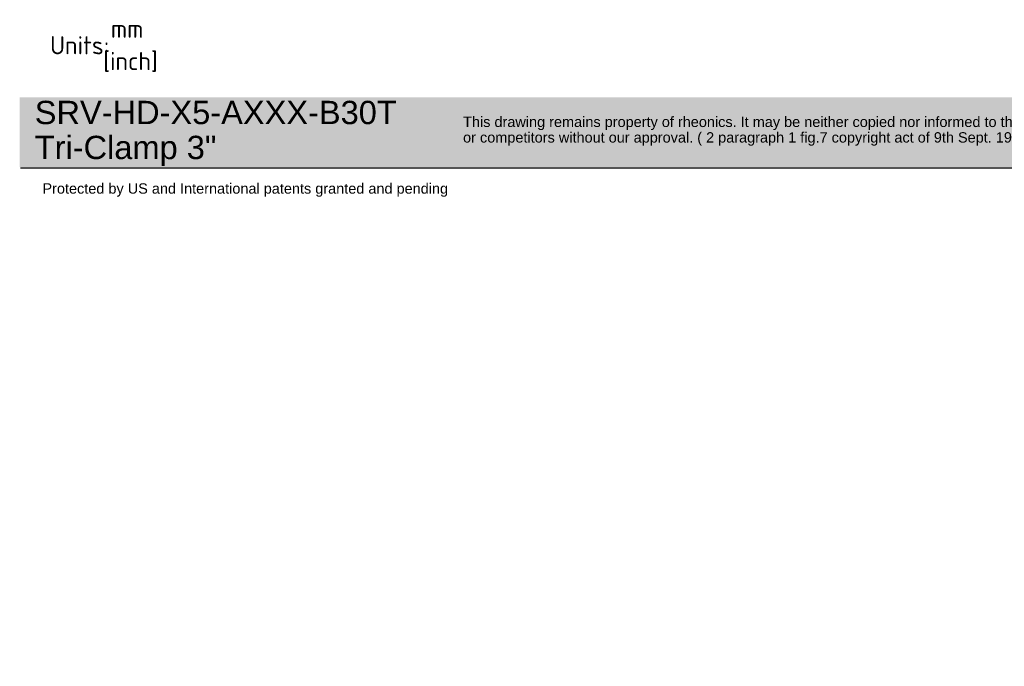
# Model space of a CAD drawing. Header units: millimetres. Extents: x 0 to 300, y -84 to 208.
# Tile 1 of 4: x 0 to 190, y -84 to 41. Entities that reach past the tile are written whole.
import ezdxf
from ezdxf.entities.mleader import LeaderData, LeaderLine
from ezdxf.math import Vec2, Vec3

# ---------------------------------------------------------------- set-up
doc = ezdxf.new("R2010")
doc.units = ezdxf.units.MM
doc.layers.add('Default', color=7, linetype='Continuous')

# ---------------------------------------------------------------- blocks, each defined once
blk = doc.blocks.new('_DOT')
at = {"color": 0}
blk.add_line((0, 0), (-1, 0), dxfattribs=at)
at = {"color": 0, "const_width": 0.333}
blk.add_lwpolyline([(-0.1665, 0, 1), (0.1665, 0, 1)], format="xyb", close=True, dxfattribs=at)

msp = doc.modelspace()

# ---------------------------------------------------------------- hatches: boundary and pattern name
at = {"layer": 'Default', "linetype": 'Continuous'}
msp.add_hatch(color=7, dxfattribs=at).paths.add_polyline_path([(207.949, 26.057), (0.068, 26.057), (0.068, 12.599), (207.949, 12.599)])

# ---------------------------------------------------------------- linework, layer by layer
at = {"layer": 'Default', "color": 7, "linetype": 'Continuous'}
msp.add_line((208.108, 12.363), (0.23, 12.363), dxfattribs=at)

# ---------------------------------------------------------------- leaders
ml = msp.add_multileader_mtext('Standard', dxfattribs=at)
ml.set_content('{\\pxsm0.9;\\fSolid Edge ISO|b0||i0||c0|p34;\\W1.;mm\\P}', color=256)
ml.set_leader_properties()
ml.set_arrow_properties(name='DOT')
ml.build(insert=Vec2(0, 0))
ml.multileader.update_dxf_attribs({"leader_type": 0, "dogleg_length": 0, "arrow_head_size": 3.5})
ctx = ml.context
ctx.base_point, ctx.char_height, ctx.arrow_head_size, ctx.landing_gap_size = Vec3(15.661, 39.27), 3.5, 3.5, 1.225
ctx.mtext.insert = Vec3(17.661, 41.02)
ml = msp.add_multileader_mtext('Standard', dxfattribs=at)
ml.set_content('{\\pxsm0.9;\\fSolid Edge ISO|b0||i0||c0|p34;\\W1.;Units:\\P}', color=256)
ml.set_leader_properties()
ml.set_arrow_properties(name='DOT')
ml.build(insert=Vec2(0, 0))
ml.multileader.update_dxf_attribs({"leader_type": 0, "dogleg_length": 0, "arrow_head_size": 3.5})
ctx = ml.context
ctx.base_point, ctx.char_height, ctx.arrow_head_size, ctx.landing_gap_size = Vec3(3.94, 36.072), 3.5, 3.5, 1.225
ctx.mtext.insert = Vec3(5.94, 37.831)
ml = msp.add_multileader_mtext('Standard', dxfattribs=at)
ml.set_content('{\\pxsm0.9;\\fSolid Edge ISO|b0||i0||c0|p34;\\W1.;[inch]\\P}', color=256)
ml.set_leader_properties()
ml.build(insert=Vec2(0, 0))
ml.multileader.update_dxf_attribs({"dogleg_length": 0, "arrow_head_size": 0.805})
ctx = ml.context
ctx.base_point, ctx.char_height, ctx.arrow_head_size, ctx.landing_gap_size = Vec3(14.192, 33.026), 3.5, 0.805, 1.225
ctx.mtext.insert = Vec3(16.192, 34.782)
ml = msp.add_multileader_mtext('Standard', dxfattribs=at)
ml.set_content('{\\pxsm0.9;\\fArial|b0||i0||c0|p34;\\W1.;SRV-HD-X5-AXXX-B30T\\PTri-Clamp 3"\\P}', color=256)
ml.set_leader_properties()
ml.set_arrow_properties(name='DOT')
ml.build(insert=Vec2(0, 0))
ml.multileader.update_dxf_attribs({"leader_type": 0, "dogleg_length": 0, "arrow_head_size": 4.5})
ctx = ml.context
ctx.base_point, ctx.char_height, ctx.arrow_head_size, ctx.landing_gap_size = Vec3(0.973, 22.483), 4.5, 4.5, 1.575
ctx.mtext.insert = Vec3(2.973, 25.356)
ml = msp.add_multileader_mtext('Standard', dxfattribs=at)
ml.set_content('{\\pxsm0.9;\\fArial|b0||i0||c0|p34;\\W1.;This drawing remains property of rheonics. It may be neither copied nor informed to third persons \\Por competitors without our approval. ( 2 paragraph 1 fig.7 copyright act of 9th Sept. 1965)\\P}', color=256)
ml.set_leader_properties()
ml.set_arrow_properties(name='DOT')
ml.build(insert=Vec2(0, 0))
ml.multileader.update_dxf_attribs({"leader_type": 0, "dogleg_length": 0, "arrow_head_size": 2})
ctx = ml.context
ctx.base_point, ctx.char_height, ctx.arrow_head_size, ctx.landing_gap_size = Vec3(83.63, 21.004), 2, 2, 0.7
ctx.mtext.insert = Vec3(85.63, 22.298)
ml = msp.add_multileader_mtext('Standard', dxfattribs=at)
ml.set_content('{\\pxsm0.9;\\fArial|b0||i0||c0|p34;\\W1.;Protected by US and International patents granted and pending\\P}', color=256)
ml.set_leader_properties()
ml.set_arrow_properties(name='DOT')
ml.build(insert=Vec2(0, 0))
ml.multileader.update_dxf_attribs({"leader_type": 0, "dogleg_length": 0, "arrow_head_size": 2})
ctx = ml.context
ctx.base_point, ctx.char_height, ctx.arrow_head_size, ctx.landing_gap_size = Vec3(2.457, 8.139), 2, 2, 0.7
ctx.mtext.insert = Vec3(4.457, 9.432)

doc.saveas('drawing.dxf')
